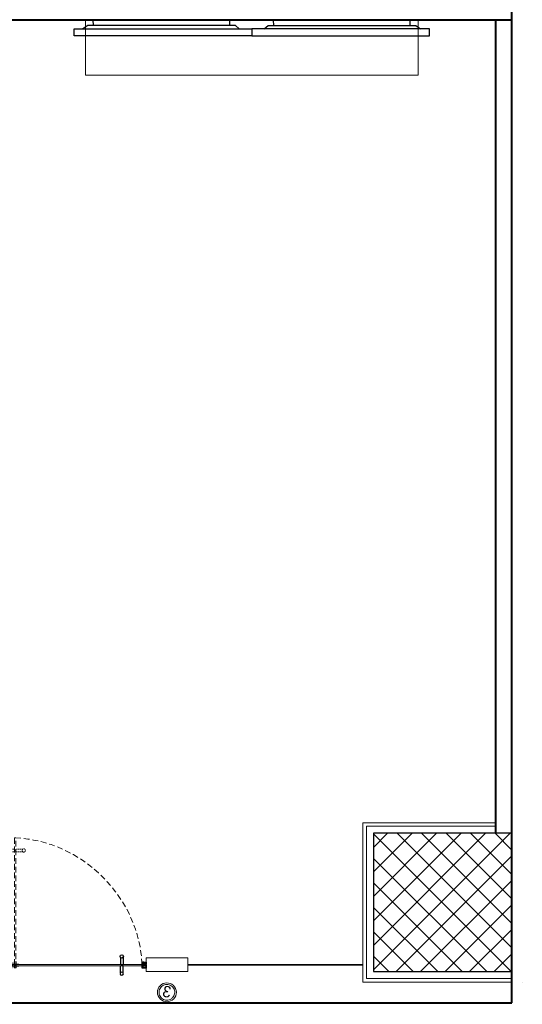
# Model space of a CAD drawing. Header units: inches. Extents: x 371717 to 373017, y 1317902 to 1318657.
# Tile 7 of 8: x 372886 to 373017, y 1317913 to 1318169. Entities that reach past the tile are written whole.
import ezdxf

# ---------------------------------------------------------------- set-up
doc = ezdxf.new("R2010")
doc.units = ezdxf.units.IN
doc.header["$LTSCALE"] = 35
doc.header["$MEASUREMENT"] = 0
doc.linetypes.add('HIDDEN', pattern=[0.375, 0.25, -0.125])
for name, color, linetype in [('2', 7, 'Continuous'), ('A-COLS', 4, 'Continuous'), ('AV', 3, 'Continuous'), ('LINE', 4, 'Continuous')]:
    doc.layers.add(name, color=color, linetype=linetype)
for name, color, linetype, lineweight in [('A-WALL', 7, 'Continuous', 40), ('COL HATCH', 8, 'Continuous', 13), ('DIM', 221, 'Continuous', 9), ('I-CEIL-light', 150, 'Continuous', 0), ('I-Door', 30, 'Continuous', 15), ('I-Furn-Modl', 1, 'Continuous', 5), ('I-Part-Glaz', 6, 'Continuous', 20), ('I-Part-Gyps', 5, 'Continuous', 15)]:
    doc.layers.add(name, color=color, linetype=linetype, lineweight=lineweight)

# ---------------------------------------------------------------- blocks, each defined once
blk = doc.blocks.new('DFSDFB')
at = {"color": 3, "elevation": -240.1025999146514}
for points in [[(-372039.7738911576, -46680.17745737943), (-372039.7738911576, -46732.88047353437)], [(-372019.7738911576, -46680.17745737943), (-372019.7738911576, -46732.88047353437)]]:
    blk.add_lwpolyline(points, dxfattribs=at)
at = {"color": 3}
blk.add_circle((-372029.7738911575, -46672.67745737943, -240.1025999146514), 12.5, dxfattribs=at)
blk = doc.blocks.new('FGBFGB')
at = {"layer": 'DIM'}
blk.add_hatch(color=256, dxfattribs=at).paths.add_polyline_path([(-372034.9440732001, -46742.88047338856), (-372024.9440732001, -46742.88047338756), (-372024.9440732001, -46732.88047353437), (-372034.9440732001, -46732.88047353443)])
at = {"color": 3, "elevation": -240.1025999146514}
for points in [[(-372034.9440732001, -46732.8839067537), (-372034.9440732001, -46742.88390733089)], [(-372024.9440732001, -46732.88047353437), (-372024.9440732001, -46742.8804741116)]]:
    blk.add_lwpolyline(points, dxfattribs=at)
at = {"layer": 'LINE', "color": 4}
blk.add_blockref('DFSDFB', (0, 0), dxfattribs=at)
at = {"layer": 'LINE', "color": 4, "xscale": -1, "rotation": 180}
blk.add_blockref('DFSDFB', (0, -93475.76094764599), dxfattribs=at)
blk = doc.blocks.new('A$C13574F4D')
at = {"layer": '2', "color": 6, "linetype": 'Continuous'}
for p, q in [((1.615199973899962, 4.715099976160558), (-2.60999968e-08, 4.999999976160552)), ((-2.60999968e-08, 4.999999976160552), (-2.60999968e-08, -2.38394477e-08)), ((1.199999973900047, 1.199999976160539), (1.199999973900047, 3.569899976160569)), ((1.199999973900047, 3.569899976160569), (1.781599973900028, 3.467299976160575)), ((22.4999999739, 1.199999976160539), (1.199999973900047, 1.199999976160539)), ((3.199999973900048, 6.299999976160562), (1.615199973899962, 4.715099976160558)), ((1.781599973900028, 3.467299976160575), (3.907099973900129, 5.592799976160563)), ((2.766999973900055, 7.049999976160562), (3.055599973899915, 6.549999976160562)), ((3.055599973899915, 6.549999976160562), (3.199999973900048, 6.299999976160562)), ((3.921699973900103, 7.049999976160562), (3.63299997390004, 7.549999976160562)), ((4.065999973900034, 6.799999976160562), (3.921699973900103, 7.049999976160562)), ((22.4999999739, 1.199999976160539), (43.79999997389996, 1.199999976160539)), ((40.93399997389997, 6.799999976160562), (41.07829997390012, 7.049999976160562)), ((41.07829997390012, 7.049999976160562), (41.36699997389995, 7.549999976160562)), ((43.21839997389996, 3.467299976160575), (41.0928999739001, 5.592799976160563)), ((41.9442999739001, 6.549999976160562), (41.79999997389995, 6.299999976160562)), ((41.79999997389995, 6.299999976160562), (43.38479997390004, 4.715099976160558)), ((42.23299997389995, 7.049999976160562), (41.9442999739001, 6.549999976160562)), ((43.79999997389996, 3.569899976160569), (43.21839997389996, 3.467299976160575)), ((43.38479997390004, 4.715099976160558), (44.9999999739, 4.999999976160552)), ((43.79999997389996, 1.199999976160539), (43.79999997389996, 3.569899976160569)), ((44.9999999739, 4.999999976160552), (44.9999999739, -2.38394477e-08)), ((-2.60999968e-08, -2.38394477e-08), (44.9999999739, -2.38394477e-08))]:
    blk.add_line(p, q, dxfattribs=at)
for centre, radius, start, end in [((3.199983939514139, 7.29995263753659), 0.5, 29.9988805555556, 210.0002861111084), ((3.199983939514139, 6.29995263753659), 1, 315.0010027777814, 29.99958055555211), ((41.79998393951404, 6.29995263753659), 1, 149.9997250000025, 224.9999972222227), ((41.79998393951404, 7.29995263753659), 0.5000020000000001, 330.0011083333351, 149.9997222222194)]:
    blk.add_arc(centre, radius, start, end, dxfattribs=at)
blk = doc.blocks.new('dhshfh')
at = {"color": 7, "linetype": 'Continuous'}
for p, q in [((-0.252563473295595, -6.421747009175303, -0.0465214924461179), (1.705036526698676, -5.421747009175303, -0.0465214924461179)), ((-0.252563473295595, -6.421747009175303, -0.0465214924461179), (1.705036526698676, -7.421747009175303, -0.0465214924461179)), ((41.02042967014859, -5.421747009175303, -0.0465214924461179), (1.705036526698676, -5.421747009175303, -0.0465214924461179)), ((41.02042967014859, -7.421747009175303, -0.0465214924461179), (1.705036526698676, -7.421747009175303, -0.0465214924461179)), ((5.486629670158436, -7.421747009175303, -0.0465214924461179), (3.61202967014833, -5.421747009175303, -0.0465214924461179)), ((6.486629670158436, -7.421747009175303, -0.0465214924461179), (4.612029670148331, -5.421747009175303, -0.0465214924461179)), ((6.486629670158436, -7.421747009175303, -0.0465214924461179), (4.612029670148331, -5.421747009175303, -0.0465214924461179)), ((7.486629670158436, -7.421747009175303, -0.0465214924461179), (5.612029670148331, -5.421747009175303, -0.0465214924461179)), ((8.486629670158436, -7.421747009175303, -0.0465214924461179), (6.612029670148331, -5.421747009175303, -0.0465214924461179)), ((9.486629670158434, -7.421747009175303, -0.0465214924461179), (7.612029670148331, -5.421747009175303, -0.0465214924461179)), ((10.48662967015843, -7.421747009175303, -0.0465214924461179), (8.612029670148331, -5.421747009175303, -0.0465214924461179)), ((11.48662967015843, -7.421747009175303, -0.0465214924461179), (9.612029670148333, -5.421747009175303, -0.0465214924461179)), ((12.48662967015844, -7.421747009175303, -0.0465214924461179), (10.61202967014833, -5.421747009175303, -0.0465214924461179)), ((13.48662967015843, -7.421747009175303, -0.0465214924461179), (11.61202967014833, -5.421747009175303, -0.0465214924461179)), ((14.48662967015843, -7.421747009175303, -0.0465214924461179), (12.61202967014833, -5.421747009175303, -0.0465214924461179)), ((15.48662967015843, -7.421747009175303, -0.0465214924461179), (13.61202967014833, -5.421747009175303, -0.0465214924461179)), ((16.48662967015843, -7.421747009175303, -0.0465214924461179), (14.61202967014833, -5.421747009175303, -0.0465214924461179)), ((17.48662967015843, -7.421747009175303, -0.0465214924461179), (15.61202967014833, -5.421747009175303, -0.0465214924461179)), ((17.48662967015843, -7.421747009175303, -0.0465214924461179), (15.61202967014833, -5.421747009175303, -0.0465214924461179)), ((18.48662967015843, -7.421747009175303, -0.0465214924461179), (16.61202967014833, -5.421747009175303, -0.0465214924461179)), ((19.48662967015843, -7.421747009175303, -0.0465214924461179), (17.61202967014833, -5.421747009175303, -0.0465214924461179)), ((20.48662967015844, -7.421747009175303, -0.0465214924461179), (18.61202967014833, -5.421747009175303, -0.0465214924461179)), ((21.48662967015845, -7.421747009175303, -0.0465214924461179), (19.61202967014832, -5.421747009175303, -0.0465214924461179)), ((22.48662967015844, -7.421747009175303, -0.0465214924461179), (20.61202967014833, -5.421747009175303, -0.0465214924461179)), ((23.48662967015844, -7.421747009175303, -0.0465214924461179), (21.61202967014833, -5.421747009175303, -0.0465214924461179)), ((24.48662967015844, -7.421747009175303, -0.0465214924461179), (22.61202967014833, -5.421747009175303, -0.0465214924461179)), ((25.48662967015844, -7.421747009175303, -0.0465214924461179), (23.61202967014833, -5.421747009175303, -0.0465214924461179)), ((26.48662967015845, -7.421747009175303, -0.0465214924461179), (24.61202967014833, -5.421747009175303, -0.0465214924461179)), ((27.48662967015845, -7.421747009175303, -0.0465214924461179), (25.61202967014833, -5.421747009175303, -0.0465214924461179)), ((28.48662967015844, -7.421747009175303, -0.0465214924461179), (26.61202967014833, -5.421747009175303, -0.0465214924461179)), ((29.48662967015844, -7.421747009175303, -0.0465214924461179), (27.61202967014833, -5.421747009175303, -0.0465214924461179)), ((30.48662967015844, -7.421747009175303, -0.0465214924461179), (28.61202967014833, -5.421747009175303, -0.0465214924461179)), ((31.48662967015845, -7.421747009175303, -0.0465214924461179), (29.61202967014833, -5.421747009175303, -0.0465214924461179)), ((32.48662967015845, -7.421747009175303, -0.0465214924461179), (30.61202967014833, -5.421747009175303, -0.0465214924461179)), ((33.48662967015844, -7.421747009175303, -0.0465214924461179), (31.61202967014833, -5.421747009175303, -0.0465214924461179)), ((34.48662967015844, -7.421747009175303, -0.0465214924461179), (32.61202967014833, -5.421747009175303, -0.0465214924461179)), ((35.48662967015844, -7.421747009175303, -0.0465214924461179), (33.61202967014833, -5.421747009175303, -0.0465214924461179)), ((36.48662967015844, -7.421747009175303, -0.0465214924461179), (34.61202967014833, -5.421747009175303, -0.0465214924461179)), ((37.48662967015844, -7.421747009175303, -0.0465214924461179), (35.61202967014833, -5.421747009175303, -0.0465214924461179)), ((38.48662967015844, -7.421747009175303, -0.0465214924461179), (36.61202967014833, -5.421747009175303, -0.0465214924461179)), ((39.48662967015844, -7.421747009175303, -0.0465214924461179), (37.61202967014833, -5.421747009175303, -0.0465214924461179)), ((40.48662967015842, -7.421747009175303, -0.0465214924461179), (38.61202967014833, -5.421747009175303, -0.0465214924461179)), ((41.02042967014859, -5.421747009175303, -0.0465214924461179), (41.02042967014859, -3.421747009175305, -0.0465214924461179)), ((42.26582967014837, -3.421747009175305, -0.0465214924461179), (41.02042967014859, -3.421747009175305, -0.0465214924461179)), ((41.02042967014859, -9.421747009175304, -0.0465214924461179), (41.02042967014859, -7.421747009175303, -0.0465214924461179)), ((42.26582967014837, -9.421747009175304, -0.0465214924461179), (41.02042967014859, -9.421747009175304, -0.0465214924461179)), ((43.26582967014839, -8.421747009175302, -0.0465214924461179), (43.26582967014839, -4.421747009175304, -0.0465214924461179))]:
    blk.add_line(p, q, dxfattribs=at)
for centre, start, end in [((42.26582258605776, -4.421793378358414, -0.0465214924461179), 0, 90), ((42.26582258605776, -8.421793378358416, -0.0465214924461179), 270, 0)]:
    blk.add_arc(centre, 1, start, end, dxfattribs=at)
blk = doc.blocks.new('A$C4B1B412E')
at = {"layer": 'LINE'}
h = blk.add_hatch(dxfattribs=at)
h.set_pattern_fill('ANSI31', color=25, scale=0.2, angle=-90.00000000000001, style=0)
h.set_pattern_definition([(225, (19616.51097648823, 13176.13183653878), (-0.4490128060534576, 0.4490128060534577), [])])
h.paths.add_polyline_path([(-437.2049939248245, 326.7499859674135), (-437.2049939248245, 342.0209907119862), (-437.2049939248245, 347.1954694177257), (-449.4379695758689, 347.1954694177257), (-449.4379695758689, 326.7499859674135)])
h = blk.add_hatch(dxfattribs=at)
h.set_pattern_fill('ANSI31', color=25, scale=0.2, angle=-90.00000000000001, style=0)
h.set_pattern_definition([(135, (19616.51097648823, -13530.67707065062), (-0.4490128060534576, -0.4490128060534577), [])])
h.paths.add_polyline_path([(-437.2049939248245, -681.2952200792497), (-437.2049939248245, -696.5662248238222), (-437.2049939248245, -701.7407035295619), (-449.4379695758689, -701.7407035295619), (-449.4379695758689, -681.2952200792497)])
at = {"color": 5, "ltscale": 5}
for p, q in [((-452.3225482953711, 310.5369084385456, -0.0474544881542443), (-452.322549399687, 263.2787190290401, -0.0474541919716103)), ((-452.3225482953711, 310.5369083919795, -0.0474544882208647), (-436.6007272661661, 310.5369080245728, -0.0474544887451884)), ((-449.3689313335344, -671.0726167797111, -0.0474565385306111), (-449.3689114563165, 310.5369083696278, -0.0474544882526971)), ((-449.3689125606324, 263.2787189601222, -0.0474541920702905), (-449.3689114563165, 310.5369083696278, -0.0474544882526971)), ((-439.5543641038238, 310.5369080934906, -0.0474544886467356), (-439.5543839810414, -671.0726170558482, -0.0474565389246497)), ((-439.5543652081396, 263.2787186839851, -0.0474541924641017), (-439.5543641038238, 310.5369080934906, -0.0474544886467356)), ((-436.6007272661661, 310.5369080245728, -0.0474544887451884), (-436.6007283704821, 263.2787186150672, -0.0474541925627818)), ((-452.322549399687, 263.2787190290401, -0.0474541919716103), (-449.3689125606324, 263.2787189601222, -0.0474541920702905)), ((-436.6007283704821, 263.2787186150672, -0.0474541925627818), (-439.5543652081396, 263.2787186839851, -0.0474541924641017))]:
    blk.add_line(p, q, dxfattribs=at)
at = {"linetype": 'HIDDEN', "ltscale": 5}
for p, q in [((-1408.579215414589, 295.5557976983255, -0.04744915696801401), (-424.1981694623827, 295.5557778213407, -0.0474544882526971)), ((-424.1981697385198, 285.7412304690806, -0.0474544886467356), (-1408.579215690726, 285.7412503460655, -0.0474491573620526))]:
    blk.add_line(p, q, dxfattribs=at)
at = {"linetype": 'HIDDEN'}
for p, q in [((-1318.52173763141, 295.5557941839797, -0.0474500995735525), (-1318.52173763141, 285.5557936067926, -0.0474500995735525)), ((-1308.52173763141, 295.5523609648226, -0.0474500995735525), (-1308.52173763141, 285.5523603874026, -0.0474500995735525))]:
    blk.add_line(p, q, dxfattribs=at)
at = {"color": 8, "linetype": 'HIDDEN', "ltscale": 5}
for p, q in [((-424.1981693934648, 298.5094146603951, -0.0474544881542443), (-471.4563588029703, 298.5094157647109, -0.0474541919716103)), ((-471.4563588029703, 298.5094157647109, -0.0474541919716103), (-471.4563588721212, 295.5557789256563, -0.0474541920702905)), ((-471.4563588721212, 295.5557789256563, -0.0474541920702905), (-424.1981694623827, 295.5557778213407, -0.0474544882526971)), ((-471.4563592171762, 282.787594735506, -0.0474541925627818), (-471.4563591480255, 285.7412315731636, -0.0474541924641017)), ((-471.4563591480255, 285.7412315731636, -0.0474541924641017), (-424.1981697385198, 285.7412304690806, -0.0474544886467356)), ((-424.1981698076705, 282.7875936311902, -0.0474544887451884), (-471.4563592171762, 282.787594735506, -0.0474541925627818)), ((-424.1981694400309, 298.509414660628, -0.0474544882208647), (-424.1981698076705, 282.7875936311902, -0.0474544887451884))]:
    blk.add_line(p, q, dxfattribs=at)
at = {"linetype": 'HIDDEN', "elevation": -0.0474500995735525}
for points in [[(-1323.691919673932, 348.2519439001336), (-1323.691919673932, 295.5489277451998)], [(-1303.691919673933, 348.2519439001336), (-1303.691919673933, 295.5489277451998)], [(-1323.691919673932, 232.8527774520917), (-1323.691919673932, 285.5557936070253)], [(-1303.691919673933, 232.8527774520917), (-1303.691919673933, 285.5557936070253)]]:
    blk.add_lwpolyline(points, dxfattribs=at)
at = {"linetype": 'HIDDEN', "ltscale": 5, "elevation": -0.04744915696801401}
blk.add_lwpolyline([(-1408.579215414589, 295.5557976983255), (-1408.579215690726, 285.7412503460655)], dxfattribs=at)
at = {"color": 5, "ltscale": 5, "elevation": -0.0474565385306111}
blk.add_lwpolyline([(-449.3689313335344, -671.0726167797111), (-439.5543839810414, -671.0726170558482)], dxfattribs=at)
at = {"linetype": 'HIDDEN'}
for centre in [(-1313.691919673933, 355.7519439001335, -0.0474500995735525), (-1313.691919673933, 225.3527774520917, -0.0474500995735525)]:
    blk.add_circle(centre, 12.5, dxfattribs=at)
at = {"linetype": 'HIDDEN', "ltscale": 5, "extrusion": (-3.334819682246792e-11, -6.267326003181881e-09, -1)}
blk.add_ellipse((-510.3840083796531, 227.35102066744, -0.0474560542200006), major_axis=(-667.5275904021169, 668.4411583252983, -4.1670778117e-06), ratio=0.9006233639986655, start_param=3.910619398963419, end_param=5.5098625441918, dxfattribs=at)
at = {"color": 5, "ltscale": 5, "extrusion": (-3.334819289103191e-11, -6.267325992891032e-09, -1)}
blk.add_ellipse((-444.2741057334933, 290.4609720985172, -0.0474563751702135), major_axis=(2.803808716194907, 2.803808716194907, -1.76658852e-08), ratio=0.9999999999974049, start_param=3.141592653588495, end_param=9.424777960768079, dxfattribs=at)
at = {"color": 8, "linetype": 'HIDDEN', "ltscale": 5, "extrusion": (-6.267325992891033e-09, 3.334819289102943e-11, -1)}
blk.add_ellipse((-444.2741057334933, 290.4609720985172, -0.0474563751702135), major_axis=(2.803808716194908, -2.80380871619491, -1.76658852e-08), ratio=0.9999999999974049, start_param=3.141592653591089, end_param=9.424777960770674, dxfattribs=at)
at = {"layer": '2', "color": 6, "linetype": 'Continuous'}
for p, q in [((-466.9616387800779, 347.7273829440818, -0.047456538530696), (-454.2116387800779, 347.7273829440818, -0.047456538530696)), ((-466.9616387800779, 329.5273829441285, -0.047456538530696), (-466.9616387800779, 347.7273829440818, -0.047456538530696)), ((-465.3116387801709, 329.7773829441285, -0.047456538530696), (-466.9616387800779, 329.5273829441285, -0.047456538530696)), ((-465.0616387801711, 329.4273829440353, -0.047456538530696), (-466.9616387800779, 329.4273829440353, -0.047456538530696)), ((-466.9616387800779, 329.4273829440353, -0.047456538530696), (-466.9616387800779, 326.2273829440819, -0.047456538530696)), ((-466.9616387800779, 324.7273829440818, -0.047456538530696), (-466.9616387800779, 326.2273829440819, -0.047456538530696)), ((-466.9616387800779, 321.5273829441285, -0.047456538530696), (-466.9616387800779, 324.7273829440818, -0.047456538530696)), ((-465.0616387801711, 321.5273829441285, -0.047456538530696), (-466.9616387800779, 321.5273829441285, -0.047456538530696)), ((-465.7616387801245, 332.2557829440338, -0.047456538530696), (-465.7616387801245, 345.7273829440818, -0.047456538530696)), ((-462.5332387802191, 328.6960829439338, -0.047456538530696), (-465.5273387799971, 331.6900829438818, -0.047456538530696)), ((-463.7616387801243, 328.2273829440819, -0.047456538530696), (-465.3116387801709, 329.7773829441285, -0.047456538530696)), ((-464.1963387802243, 328.5620829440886, -0.047456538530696), (-465.0616387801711, 329.4273829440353, -0.047456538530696)), ((-464.1963387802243, 322.3927829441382, -0.047456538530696), (-465.0616387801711, 321.5273829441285, -0.047456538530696)), ((-464.9616387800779, 346.5273829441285, -0.047456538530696), (-460.8866387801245, 346.5273829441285, -0.047456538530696)), ((-464.5122387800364, 326.8273829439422, -0.047456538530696), (-464.0690387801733, 327.5951829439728, -0.047456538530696)), ((-464.5122387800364, 324.1273829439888, -0.047456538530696), (-464.0690387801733, 323.3596829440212, -0.047456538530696)), ((-464.2235387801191, 327.4273829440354, -0.047456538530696), (-463.7616387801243, 328.2273829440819, -0.047456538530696)), ((-452.1616387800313, 326.2273829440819, -0.047456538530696), (-464.1658387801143, 326.2273829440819, -0.047456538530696)), ((-452.1616387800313, 324.7273829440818, -0.047456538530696), (-464.1658387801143, 324.7273829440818, -0.047456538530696)), ((-463.1842387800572, 326.8273829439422, -0.047456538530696), (-462.4538387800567, 328.0924829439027, -0.047456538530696)), ((-460.2866387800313, 346.5273829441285, -0.047456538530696), (-457.4733387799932, 346.5273829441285, -0.047456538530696)), ((-456.6116387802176, 344.8273829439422, -0.047456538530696), (-456.6751387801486, 345.7804829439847, -0.047456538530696)), ((-455.4105387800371, 326.7940829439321, -0.047456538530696), (-456.6116387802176, 344.8273829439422, -0.047456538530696)), ((-455.1996387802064, 342.3480829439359, -0.047456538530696), (-454.2116387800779, 327.5273829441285, -0.047456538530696)), ((-452.5616387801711, 326.3273829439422, -0.047456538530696), (-454.9116387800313, 326.3273829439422, -0.047456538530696)), ((-454.2116387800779, 347.7273829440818, -0.047456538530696), (-454.2116387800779, 345.2273829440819, -0.047456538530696)), ((-454.2116387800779, 345.2273829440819, -0.047456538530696), (-453.0389387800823, 345.2273829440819, -0.047456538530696)), ((-454.2116387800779, 327.5273829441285, -0.047456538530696), (-452.5616387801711, 327.5273829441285, -0.047456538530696)), ((-452.591038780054, 342.7443829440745, -0.047456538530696), (-454.1943387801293, 343.1739829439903, -0.047456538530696)), ((-453.7224387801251, 328.1625829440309, -0.047456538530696), (-452.1616387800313, 327.6273829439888, -0.047456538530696)), ((-453.7224387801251, 322.7922829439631, -0.047456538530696), (-452.1616387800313, 323.3273829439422, -0.047456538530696)), ((-450.5616387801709, 329.4273829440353, -0.047456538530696), (-453.5116387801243, 329.4273829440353, -0.047456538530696)), ((-450.5616387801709, 321.5273829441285, -0.047456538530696), (-453.5116387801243, 321.5273829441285, -0.047456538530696)), ((-453.0389387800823, 345.2273829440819, -0.047456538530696), (-452.028638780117, 343.4773829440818, -0.047456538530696)), ((-452.1616387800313, 327.6273829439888, -0.047456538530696), (-452.1616387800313, 326.2273829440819, -0.047456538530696)), ((-452.1616387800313, 323.3273829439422, -0.047456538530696), (-452.1616387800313, 324.7273829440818, -0.047456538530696)), ((-450.5616387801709, 328.1273829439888, -0.047456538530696), (-450.5616387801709, 329.4273829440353, -0.047456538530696)), ((-450.5616387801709, 326.2273829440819, -0.047456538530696), (-450.5616387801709, 327.5273829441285, -0.047456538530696)), ((-444.7616387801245, 326.2273829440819, -0.047456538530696), (-450.5616387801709, 326.2273829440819, -0.047456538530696)), ((-450.5616387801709, 324.7273829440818, -0.047456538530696), (-450.5616387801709, 321.5273829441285, -0.047456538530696)), ((-438.3616387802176, 324.7273829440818, -0.047456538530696), (-450.5616387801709, 324.7273829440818, -0.047456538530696)), ((-444.4616387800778, 325.9273829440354, -0.047456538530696), (-444.7616387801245, 326.2273829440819, -0.047456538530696)), ((-444.1616387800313, 326.2273829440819, -0.047456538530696), (-444.4616387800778, 325.9273829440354, -0.047456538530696)), ((-424.2616387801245, 326.2273829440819, -0.047456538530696), (-444.1616387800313, 326.2273829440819, -0.047456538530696)), ((-438.3616387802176, 321.5273829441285, -0.047456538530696), (-438.3616387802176, 324.7273829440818, -0.047456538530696)), ((-435.4116387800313, 321.5273829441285, -0.047456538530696), (-438.3616387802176, 321.5273829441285, -0.047456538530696)), ((-436.8447387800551, 343.4773829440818, -0.047456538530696), (-435.8343387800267, 345.2273829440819, -0.047456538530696)), ((-424.7571387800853, 324.7273829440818, -0.047456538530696), (-436.7616387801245, 324.7273829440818, -0.047456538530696)), ((-436.7616387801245, 324.7273829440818, -0.047456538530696), (-436.7616387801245, 323.3273829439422, -0.047456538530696)), ((-436.7616387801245, 323.3273829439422, -0.047456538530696), (-435.2008387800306, 322.7922829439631, -0.047456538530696)), ((-433.6546387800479, 343.448582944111, -0.047456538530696), (-436.2822387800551, 342.7444829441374, -0.047456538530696)), ((-435.8343387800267, 345.2273829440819, -0.047456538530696), (-434.6616387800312, 345.2273829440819, -0.047456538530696)), ((-434.6616387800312, 345.2273829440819, -0.047456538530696), (-434.6616387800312, 347.7273829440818, -0.047456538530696)), ((-434.6616387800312, 347.7273829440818, -0.047456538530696), (-421.9616387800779, 347.7273829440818, -0.047456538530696)), ((-433.0616387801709, 344.2212829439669, -0.047456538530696), (-433.0616387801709, 345.4273829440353, -0.047456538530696)), ((-432.2616387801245, 346.2273829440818, -0.047456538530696), (-424.2616387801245, 346.2273829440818, -0.047456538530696)), ((-424.8545387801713, 323.3587829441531, -0.047456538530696), (-424.4107387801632, 324.1273829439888, -0.047456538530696)), ((-423.8616387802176, 321.5273829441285, -0.047456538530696), (-424.7273387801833, 322.3930829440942, -0.047456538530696)), ((-423.4616387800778, 321.5273829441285, -0.047456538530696), (-423.8616387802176, 321.5273829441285, -0.047456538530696)), ((-423.4616387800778, 345.4273829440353, -0.047456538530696), (-423.4616387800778, 327.0273829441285, -0.047456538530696)), ((-421.9616387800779, 321.5273829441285, -0.047456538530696), (-423.4616387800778, 321.5273829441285, -0.047456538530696)), ((-421.9616387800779, 347.7273829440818, -0.047456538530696), (-421.9616387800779, 321.5273829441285, -0.047456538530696)), ((-465.0616387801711, -676.0726170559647, -0.0474565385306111), (-466.9616387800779, -676.0726170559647, -0.0474565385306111)), ((-466.9616387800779, -676.0726170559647, -0.0474565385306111), (-466.9616387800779, -679.2726170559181, -0.0474565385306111)), ((-466.9616387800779, -679.2726170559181, -0.0474565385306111), (-466.9616387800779, -680.7726170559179, -0.0474565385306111)), ((-466.9616387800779, -683.9726170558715, -0.0474565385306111), (-466.9616387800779, -680.7726170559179, -0.0474565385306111)), ((-465.0616387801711, -683.9726170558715, -0.0474565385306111), (-466.9616387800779, -683.9726170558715, -0.0474565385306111)), ((-465.3116387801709, -684.3226170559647, -0.0474565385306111), (-466.9616387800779, -684.0726170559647, -0.0474565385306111)), ((-466.9616387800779, -684.0726170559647, -0.0474565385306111), (-466.9616387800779, -702.2726170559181, -0.0474565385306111)), ((-466.9616387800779, -702.2726170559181, -0.0474565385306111), (-454.2116387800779, -702.2726170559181, -0.0474565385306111)), ((-465.7616387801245, -686.80101705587, -0.0474565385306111), (-465.7616387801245, -700.2726170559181, -0.0474565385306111)), ((-462.5332387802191, -683.2413170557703, -0.0474565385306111), (-465.5273387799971, -686.235317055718, -0.0474565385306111)), ((-463.7616387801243, -682.7726170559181, -0.0474565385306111), (-465.3116387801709, -684.3226170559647, -0.0474565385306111)), ((-464.1963387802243, -676.9380170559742, -0.0474565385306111), (-465.0616387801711, -676.0726170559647, -0.0474565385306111)), ((-464.1963387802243, -683.1073170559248, -0.0474565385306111), (-465.0616387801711, -683.9726170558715, -0.0474565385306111)), ((-464.9616387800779, -701.0726170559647, -0.0474565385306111), (-460.8866387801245, -701.0726170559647, -0.0474565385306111)), ((-464.5122387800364, -678.672617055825, -0.0474565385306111), (-464.0690387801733, -677.9049170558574, -0.0474565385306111)), ((-464.5122387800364, -681.3726170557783, -0.0474565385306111), (-464.0690387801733, -682.1404170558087, -0.0474565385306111)), ((-464.2235387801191, -681.9726170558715, -0.0474565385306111), (-463.7616387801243, -682.7726170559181, -0.0474565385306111)), ((-452.1616387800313, -679.2726170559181, -0.0474565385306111), (-464.1658387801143, -679.2726170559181, -0.0474565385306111)), ((-452.1616387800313, -680.7726170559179, -0.0474565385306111), (-464.1658387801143, -680.7726170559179, -0.0474565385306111)), ((-463.1842387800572, -681.3726170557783, -0.0474565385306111), (-462.4538387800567, -682.6377170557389, -0.0474565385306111)), ((-460.2866387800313, -701.0726170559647, -0.0474565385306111), (-457.4733387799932, -701.0726170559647, -0.0474565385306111)), ((-456.6116387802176, -699.3726170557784, -0.0474565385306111), (-456.6751387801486, -700.3257170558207, -0.0474565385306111)), ((-455.4105387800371, -681.3393170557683, -0.0474565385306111), (-456.6116387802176, -699.3726170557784, -0.0474565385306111)), ((-455.1996387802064, -696.893317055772, -0.0474565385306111), (-454.2116387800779, -682.0726170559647, -0.0474565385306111)), ((-452.5616387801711, -680.8726170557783, -0.0474565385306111), (-454.9116387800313, -680.8726170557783, -0.0474565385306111)), ((-454.2116387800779, -682.0726170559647, -0.0474565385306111), (-452.5616387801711, -682.0726170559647, -0.0474565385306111)), ((-454.2116387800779, -702.2726170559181, -0.0474565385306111), (-454.2116387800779, -699.7726170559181, -0.0474565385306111)), ((-454.2116387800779, -699.7726170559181, -0.0474565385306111), (-453.0389387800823, -699.7726170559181, -0.0474565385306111)), ((-452.591038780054, -697.2896170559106, -0.0474565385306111), (-454.1943387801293, -697.7192170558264, -0.0474565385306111)), ((-453.7224387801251, -677.3375170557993, -0.0474565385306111), (-452.1616387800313, -677.8726170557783, -0.0474565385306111)), ((-453.7224387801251, -682.707817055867, -0.0474565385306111), (-452.1616387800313, -682.172617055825, -0.0474565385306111)), ((-450.5616387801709, -676.0726170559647, -0.0474565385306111), (-453.5116387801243, -676.0726170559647, -0.0474565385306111)), ((-450.5616387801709, -683.9726170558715, -0.0474565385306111), (-453.5116387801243, -683.9726170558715, -0.0474565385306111)), ((-453.0389387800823, -699.7726170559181, -0.0474565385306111), (-452.028638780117, -698.0226170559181, -0.0474565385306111)), ((-452.1616387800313, -677.8726170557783, -0.0474565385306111), (-452.1616387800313, -679.2726170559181, -0.0474565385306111)), ((-452.1616387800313, -682.172617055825, -0.0474565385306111), (-452.1616387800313, -680.7726170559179, -0.0474565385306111)), ((-450.5616387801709, -679.2726170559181, -0.0474565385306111), (-450.5616387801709, -676.0726170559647, -0.0474565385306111)), ((-438.3616387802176, -679.2726170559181, -0.0474565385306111), (-450.5616387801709, -679.2726170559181, -0.0474565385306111)), ((-444.7616387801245, -680.7726170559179, -0.0474565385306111), (-450.5616387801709, -680.7726170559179, -0.0474565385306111)), ((-450.5616387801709, -680.7726170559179, -0.0474565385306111), (-450.5616387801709, -682.0726170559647, -0.0474565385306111)), ((-450.5616387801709, -682.672617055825, -0.0474565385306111), (-450.5616387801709, -683.9726170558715, -0.0474565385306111)), ((-444.4616387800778, -680.4726170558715, -0.0474565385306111), (-444.7616387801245, -680.7726170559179, -0.0474565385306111)), ((-444.1616387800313, -680.7726170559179, -0.0474565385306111), (-444.4616387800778, -680.4726170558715, -0.0474565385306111)), ((-424.2616387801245, -680.7726170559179, -0.0474565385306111), (-444.1616387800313, -680.7726170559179, -0.0474565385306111)), ((-435.4116387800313, -676.0726170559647, -0.0474565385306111), (-438.3616387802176, -676.0726170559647, -0.0474565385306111)), ((-438.3616387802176, -676.0726170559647, -0.0474565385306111), (-438.3616387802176, -679.2726170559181, -0.0474565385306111)), ((-436.8447387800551, -698.0226170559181, -0.0474565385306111), (-435.8343387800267, -699.7726170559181, -0.0474565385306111)), ((-436.7616387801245, -677.8726170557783, -0.0474565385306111), (-435.2008387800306, -677.3375170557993, -0.0474565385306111)), ((-436.7616387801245, -679.2726170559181, -0.0474565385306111), (-436.7616387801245, -677.8726170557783, -0.0474565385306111)), ((-424.7571387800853, -679.2726170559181, -0.0474565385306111), (-436.7616387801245, -679.2726170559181, -0.0474565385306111)), ((-433.6546387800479, -697.9938170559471, -0.0474565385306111), (-436.2822387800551, -697.2897170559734, -0.0474565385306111)), ((-435.8343387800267, -699.7726170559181, -0.0474565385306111), (-434.6616387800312, -699.7726170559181, -0.0474565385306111)), ((-434.6616387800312, -699.7726170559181, -0.0474565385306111), (-434.6616387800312, -702.2726170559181, -0.0474565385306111)), ((-434.6616387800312, -702.2726170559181, -0.0474565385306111), (-421.9616387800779, -702.2726170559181, -0.0474565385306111)), ((-433.0616387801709, -698.7665170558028, -0.0474565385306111), (-433.0616387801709, -699.9726170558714, -0.0474565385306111)), ((-432.2616387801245, -700.772617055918, -0.0474565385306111), (-424.2616387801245, -700.772617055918, -0.0474565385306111)), ((-424.8545387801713, -677.9040170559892, -0.0474565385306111), (-424.4107387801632, -678.672617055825, -0.0474565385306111)), ((-423.8616387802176, -676.0726170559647, -0.0474565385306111), (-424.7273387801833, -676.9383170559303, -0.0474565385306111)), ((-423.4616387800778, -676.0726170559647, -0.0474565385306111), (-423.8616387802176, -676.0726170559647, -0.0474565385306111)), ((-421.9616387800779, -676.0726170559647, -0.0474565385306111), (-423.4616387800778, -676.0726170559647, -0.0474565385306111)), ((-423.4616387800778, -699.9726170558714, -0.0474565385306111), (-423.4616387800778, -681.5726170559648, -0.0474565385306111)), ((-421.9616387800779, -702.2726170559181, -0.0474565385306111), (-421.9616387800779, -676.0726170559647, -0.0474565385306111))]:
    blk.add_line(p, q, dxfattribs=at)
for centre, radius, start, end in [((-464.9616118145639, 345.7273336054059, -0.047456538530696), 0.8, 90.00000277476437, 180.0000055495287), ((-464.9616118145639, 332.255764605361, -0.047456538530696), 0.8, 180.0000194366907, 225.0000111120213), ((-464.1658318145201, 326.6274156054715, -0.047456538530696), 0.4, 149.9999555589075, 270), ((-464.1658318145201, 324.3274156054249, -0.047456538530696), 0.4, 90.00000277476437, 210.0000388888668), ((-463.7038848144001, 327.1273336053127, -0.047456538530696), 0.6, 150.0000250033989, 330.0002083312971), ((-464.7626578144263, 327.9956286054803, -0.047456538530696), 0.8009970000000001, 329.9993888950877, 45.00052222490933), ((-464.7626578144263, 322.9592056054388, -0.047456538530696), 0.8009970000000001, 314.9994722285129, 30.00061387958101), ((-462.8868318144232, 328.3425076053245, -0.047456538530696), 0.5, 330.0000416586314, 45.0000416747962), ((-460.5866118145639, 346.5273396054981, -0.047456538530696), 0.3, 180.0000055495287, 0), ((-457.4733308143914, 345.7273336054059, -0.047456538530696), 0.8, 3.810519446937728, 90.00000277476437), ((-454.9116118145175, 326.8273336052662, -0.047456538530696), 0.5, 183.8143777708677, 270), ((-454.4014318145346, 342.4012476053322, -0.047456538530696), 0.8, 75.00000555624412, 183.8141055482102), ((-453.5116808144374, 328.7774156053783, -0.047456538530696), 0.65, 89.99996666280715, 251.0754583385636), ((-453.5116808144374, 322.177418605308, -0.047456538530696), 0.65, 108.9245361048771, 270.0000277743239), ((-452.4616118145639, 343.2273336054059, -0.047456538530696), 0.5, 254.9999499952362, 30.00014999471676), ((-452.5616118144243, 326.9273336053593, -0.047456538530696), 0.6, 270.0000555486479, 90.00000277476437), ((-450.561680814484, 327.8274156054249, -0.047456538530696), 0.3, 270, 90.00000277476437), ((-436.4116808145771, 343.2274156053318, -0.047456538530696), 0.5, 149.9998888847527, 284.9999999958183), ((-435.4116808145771, 322.177418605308, -0.047456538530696), 0.65, 270, 71.07535000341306), ((-433.8616808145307, 344.2212756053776, -0.047456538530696), 0.8, 285.0000250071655, 0), ((-432.2616808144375, 345.4274156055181, -0.047456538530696), 0.8, 90.00000277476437, 179.9998944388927), ((-424.1616808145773, 322.9587906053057, -0.047456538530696), 0.8, 149.9999555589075, 225.0001999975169), ((-424.7571398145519, 324.3274156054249, -0.047456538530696), 0.4, 330.0000722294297, 90.00000554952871), ((-424.2616808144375, 345.4274156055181, -0.047456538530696), 0.8, 0.0001083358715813, 90.00000277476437), ((-424.2616808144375, 327.0274156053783, -0.047456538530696), 0.8, 270, 0), ((-464.9616118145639, -686.8009987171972, -0.0474565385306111), 0.8, 134.9999888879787, 179.9999805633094), ((-464.9616118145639, -700.2725677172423, -0.0474565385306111), 0.8, 179.9999944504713, 269.9999972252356), ((-464.1658318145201, -678.8726497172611, -0.0474565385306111), 0.4, 149.9999611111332, 269.9999972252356), ((-464.1658318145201, -681.1726497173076, -0.0474565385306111), 0.4, 90, 210.0000444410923), ((-463.7038848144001, -681.6725677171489, -0.0474565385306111), 0.6, 29.99979166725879, 209.9999749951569), ((-464.7626578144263, -677.504439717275, -0.0474565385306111), 0.8009970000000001, 329.9993861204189, 45.000527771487), ((-464.7626578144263, -682.5408627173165, -0.0474565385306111), 0.8009970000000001, 314.9994777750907, 30.00061110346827), ((-462.8868318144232, -682.8877417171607, -0.0474565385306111), 0.5, 314.9999583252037, 29.99995834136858), ((-460.5866118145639, -701.0725737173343, -0.0474565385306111), 0.3, 0, 179.9999944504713), ((-457.4733308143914, -700.2725677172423, -0.0474565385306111), 0.8, 269.9999972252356, 356.1894805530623), ((-454.9116118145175, -681.3725677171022, -0.0474565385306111), 0.5, 90, 176.1856222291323), ((-454.4014318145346, -696.9464817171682, -0.0474565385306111), 0.8, 176.1858944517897, 284.9999944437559), ((-453.5116808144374, -676.7226527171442, -0.0474565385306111), 0.65, 89.99997222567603, 251.0754638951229), ((-453.5116808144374, -683.3226497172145, -0.0474565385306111), 0.65, 108.9245416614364, 270.0000333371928), ((-452.4616118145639, -697.7725677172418, -0.0474565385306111), 0.5, 329.9998500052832, 105.0000500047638), ((-452.5616118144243, -681.4725677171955, -0.0474565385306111), 0.6, 269.9999972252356, 89.9999444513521), ((-450.561680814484, -682.3726497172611, -0.0474565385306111), 0.3, 269.9999972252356, 90), ((-436.4116808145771, -697.7726497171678, -0.0474565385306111), 0.5, 75.00000000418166, 210.0001111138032), ((-435.4116808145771, -676.7226527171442, -0.0474565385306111), 0.65, 288.9246499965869, 90), ((-433.8616808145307, -698.7665097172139, -0.0474565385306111), 0.8, 0, 74.99997499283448), ((-432.2616808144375, -699.9726497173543, -0.0474565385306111), 0.8, 180.0001055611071, 269.9999972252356), ((-424.1616808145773, -677.5040247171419, -0.0474565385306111), 0.8, 134.9998000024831, 210.0000444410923), ((-424.7571398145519, -678.8726497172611, -0.0474565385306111), 0.4, 269.9999944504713, 29.99992777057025), ((-424.2616808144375, -681.5726497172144, -0.0474565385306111), 0.8, 0, 90), ((-424.2616808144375, -699.9726497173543, -0.0474565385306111), 0.8, 269.9999972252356, 359.9998916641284)]:
    blk.add_arc(centre, radius, start, end, dxfattribs=at)
at = {"layer": 'I-Part-Gyps', "lineweight": 15}
for p, q in [((-394.4616387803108, 347.7273829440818, -0.0474565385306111), (-494.4616387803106, 347.7273829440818, -0.0474565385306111)), ((-394.4616387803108, -702.2726170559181, -0.0474565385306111), (-494.4616387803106, -702.2726170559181, -0.0474565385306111)), ((-394.4616387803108, -702.2726170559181, -0.0474565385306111), (-494.4616387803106, -702.2726170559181, -0.0474565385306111))]:
    blk.add_line(p, q, dxfattribs=at)
at = {"layer": 'LINE', "color": 25}
for points, elevation in [([(-449.4379695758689, 326.7499859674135), (-449.4379695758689, 347.1954694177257), (-437.2049939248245, 347.1954694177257), (-437.2049939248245, 342.0209907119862), (-437.2049939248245, 342.0209907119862), (-437.2049939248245, 326.7499859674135)], -0.047456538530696), ([(-449.4379695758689, -681.2952200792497), (-449.4379695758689, -701.7407035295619), (-437.2049939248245, -701.7407035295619), (-437.2049939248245, -696.5662248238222), (-437.2049939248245, -696.5662248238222), (-437.2049939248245, -681.2952200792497)], -0.0474565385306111)]:
    blk.add_lwpolyline(points, close=True, dxfattribs=dict(at, elevation=elevation))
at = {"layer": 'LINE', "color": 4, "extrusion": (0, 0, -1), "zscale": -1}
blk.add_blockref('A$C13574F4D', (421.9616388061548, 316.5273829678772, 0.047456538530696), dxfattribs=at)
at = {"layer": 'LINE', "color": 4, "rotation": 270}
blk.add_blockref('dhshfh', (-438.0398917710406, 365.7478126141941, -0.0009350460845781), dxfattribs=at)
at = {"layer": 'LINE', "color": 4, "extrusion": (0, 0, -1), "zscale": -1, "rotation": 270}
blk.add_blockref('FGBFGB', (47182.24940135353, -372547.8465815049, -240.0551498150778), dxfattribs=at)
at = {"layer": 'LINE', "color": 4, "extrusion": (0, 0, -1), "xscale": -1, "zscale": -1, "rotation": 180}
blk.add_blockref('A$C13574F4D', (421.9616388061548, -671.0726170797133, 0.0474565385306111), dxfattribs=at)
blk = doc.blocks.new('55')
for p, q in [((23853299.69570021, -597298.1781449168), (23853299.63063256, -597258.1906278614)), ((23853299.63063256, -597258.1906278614), (23854285.36007683, -597258.1906278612)), ((23854285.07302603, -597300.5071129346), (23854285.36007683, -597258.1906278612)), ((23853161.18745871, -597323.1781448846), (23854443.18745872, -597323.1781448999)), ((23853161.18745867, -597373.1781448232), (23853161.18745871, -597323.1781448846)), ((23853259.7700024, -597298.1781449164), (23853224.45757808, -597323.1781448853)), ((23854325.00472807, -597298.1781449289), (23853259.7700024, -597298.1781449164)), ((23854353.20280427, -597323.178144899), (23854325.00472807, -597298.1781449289)), ((23854443.18745872, -597323.1781448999), (23854443.18745868, -597373.1781448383)), ((23854443.18745868, -597373.1781448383), (23853161.18745867, -597373.1781448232))]:
    blk.add_line(p, q)
blk = doc.blocks.new('3W-LED')
at = {"extrusion": (-6.119913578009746e-06, -1.097877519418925e-16, 0.9999999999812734)}
blk.add_ellipse((0.0001543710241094, 0.0038226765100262, -4.997930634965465), major_axis=(21.16902794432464, 21.25728710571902, 0.0001295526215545), ratio=0.999999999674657, start_param=3.139520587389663, end_param=9.422705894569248, dxfattribs=at)
blk.add_open_spline([(-17.67736977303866, -17.67399221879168, -4.998038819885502), (-16.64005430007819, -18.7112906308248, -4.998032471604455), (-15.5112189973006, -19.65703455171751, -4.998025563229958), (-12.2838565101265, -21.90959290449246, -4.998005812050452), (-10.04888725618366, -23.02032699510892, -4.997992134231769), (-5.351445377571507, -24.54113782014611, -4.997963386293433), (-2.889573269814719, -24.951020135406, -4.997948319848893), (2.047217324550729, -25.03423313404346, -4.997918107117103), (4.521504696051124, -24.7075531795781, -4.997902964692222), (9.26753217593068, -23.34591852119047, -4.997873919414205), (11.53866555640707, -22.31113788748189, -4.997860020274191), (15.6804380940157, -19.62328632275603, -4.997834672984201), (17.55054777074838, -17.9705590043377, -4.997823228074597), (20.72721850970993, -14.19066630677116, -4.997803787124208), (22.03337346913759, -12.06398414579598, -4.997795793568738), (23.96817886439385, -7.521368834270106, -4.997783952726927), (24.59658195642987, -5.106016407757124, -4.997780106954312), (25.12095445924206, -0.1964482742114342, -4.997776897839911), (25.01685683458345, 2.297139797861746, -4.997777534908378), (24.08511113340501, 7.145920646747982, -4.997783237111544), (23.25758217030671, 9.500493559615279, -4.997788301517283), (20.95089546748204, 13.86604303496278, -4.997802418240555), (19.47203261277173, 15.87646150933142, -4.997811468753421), (15.99137216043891, 19.37843646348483, -4.997832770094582), (13.99001952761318, 20.86954525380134, -4.997845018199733), (9.638633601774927, 23.20284041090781, -4.997871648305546), (7.2891565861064, 24.04472849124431, -4.997886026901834), (2.446154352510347, 25.00605837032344, -4.997915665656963), (-0.0467517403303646, 25.1253772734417, -4.997930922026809), (-4.959429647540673, 24.63098718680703, -4.997960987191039), (-7.378573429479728, 24.0173413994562, -4.997975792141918), (-11.93291596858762, 22.11030447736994, -4.998003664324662), (-14.06753250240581, 20.81715713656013, -4.998016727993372), (-17.86674816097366, 17.6636216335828, -4.998039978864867), (-19.53086159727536, 15.80363661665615, -4.998050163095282), (-22.24394836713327, 11.67835044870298, -4.998066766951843), (-23.29257486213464, 9.413576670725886, -4.998073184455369), (-24.6831583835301, 4.675950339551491, -4.998081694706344), (-25.02493763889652, 2.203703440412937, -4.998083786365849), (-24.97186502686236, -2.733503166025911, -4.998083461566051), (-24.57701994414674, -5.197831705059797, -4.998081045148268), (-23.08491508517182, -9.904470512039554, -4.998071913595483), (-21.98784605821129, -12.14617908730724, -4.998065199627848), (-19.72609245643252, -15.42924135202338, -4.99805135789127), (-18.75075641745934, -16.60062322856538, -4.998045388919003), (-17.67736977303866, -17.67399221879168, -4.998038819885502)], degree=3, knots=[3.139520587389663, 3.139520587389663, 3.139520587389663, 3.139520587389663, 3.315557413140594, 3.315557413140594, 3.611806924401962, 3.611806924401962, 3.908056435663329, 3.908056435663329, 4.204305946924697, 4.204305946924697, 4.500555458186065, 4.500555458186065, 4.796804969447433, 4.796804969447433, 5.0930544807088, 5.0930544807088, 5.389303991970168, 5.389303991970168, 5.685553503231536, 5.685553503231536, 5.981803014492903, 5.981803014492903, 6.278052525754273, 6.278052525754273, 6.57430203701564, 6.57430203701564, 6.870551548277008, 6.870551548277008, 7.166801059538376, 7.166801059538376, 7.463050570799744, 7.463050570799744, 7.759300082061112, 7.759300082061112, 8.05554959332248, 8.05554959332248, 8.351799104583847, 8.351799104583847, 8.648048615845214, 8.648048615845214, 8.944298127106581, 8.944298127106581, 9.240547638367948, 9.240547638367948, 9.422705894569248, 9.422705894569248, 9.422705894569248, 9.422705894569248])
at = {"ltscale": 10, "insert": (-13.10377881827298, 20.01351384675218, -5.212186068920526), "char_height": 36, "width": 21797.75876236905, "attachment_point": 1}
blk.add_mtext('3', dxfattribs=at)

msp = doc.modelspace()

# ---------------------------------------------------------------- hatches: boundary and pattern name
at = {"layer": 'COL HATCH'}
h = msp.add_hatch(dxfattribs=at)
h.set_pattern_fill('ANSI37', color=256, scale=35.99999997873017, angle=90, style=0)
h.set_pattern_definition([(135, (420448.5703637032, 1304807.261641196), (-3.181980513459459, -3.181980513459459), []), (225, (420448.5703637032, 1304807.261641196), (3.181980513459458, -3.181980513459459), [])])
h.paths.add_polyline_path([(372978.0209389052, 1317957.160000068), (372978.0209389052, 1317921.160000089), (373014.0209388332, 1317921.160000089), (373014.0209388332, 1317957.160000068)])

# ---------------------------------------------------------------- linework, layer by layer
at = {"layer": 'A-COLS', "ltscale": 2.5}
for points, elevation in [([(373014.0209388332, 1317921.160000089), (373014.0209388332, 1317957.160000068), (372978.0209388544, 1317957.160000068), (372978.0209388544, 1317921.160000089)], -0.05685293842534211), ([(373014.020938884, 1317921.160000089), (373014.020938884, 1317957.160000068), (372978.0209389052, 1317957.160000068), (372978.0209389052, 1317921.160000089)], -0.05681419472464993)]:
    msp.add_lwpolyline(points, close=True, dxfattribs=dict(at, elevation=elevation))
at = {"layer": 'A-WALL'}
for p, q in [((373014.020938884, 1318168.659999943, -0.05778561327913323), (373014.020938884, 1318223.559999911, -0.05805133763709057)), ((372882.9809389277, 1318168.659999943, -0.05681350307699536), (373014.020938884, 1318168.659999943, -0.05694825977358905)), ((373009.8809388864, 1317957.160000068, -0.05681419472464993), (373009.8809388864, 1318168.659999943, -0.05783788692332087)), ((373014.0209388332, 1317913.060000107, -0.05763118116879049), (373014.020938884, 1318168.659999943, -0.05778561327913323)), ((372414.8785236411, 1317913.060000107, -0.05763118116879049), (373014.0209388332, 1317913.060000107, -0.05763118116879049))]:
    msp.add_line(p, q, dxfattribs=at)
at = {"layer": 'I-Furn-Modl', "elevation": -0.05681419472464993}
msp.add_lwpolyline([(372903.2309389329, 1318168.659999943), (372989.6309388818, 1318168.659999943), (372989.6309388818, 1318154.259999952), (372903.2309389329, 1318154.259999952)], close=True, dxfattribs=at)
at = {"layer": 'I-Part-Glaz', "const_width": 0.4319999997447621, "elevation": -0.05603595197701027}
msp.add_lwpolyline([(372929.7810315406, 1317922.960000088), (372975.3209388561, 1317922.960000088)], dxfattribs=at)
at = {"layer": 'I-Part-Gyps', "elevation": -0.05681419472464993}
for points in [[(373014.0209388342, 1317918.460000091), (372975.3209388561, 1317918.460000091), (372975.3209388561, 1317959.860000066), (373009.8809388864, 1317959.860000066)], [(373014.0209388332, 1317919.36000009), (372976.2209388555, 1317919.36000009), (372976.2209388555, 1317958.960000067), (373009.8809388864, 1317958.960000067)], [(373016.7209388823, 1317918.460000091), (373016.7209388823, 1317918.460000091)]]:
    msp.add_lwpolyline(points, dxfattribs=at)
at = {"layer": 'I-Part-Gyps'}
for points, elevation in [([(372978.0209388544, 1317921.160000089), (372978.0209388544, 1317957.160000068), (373014.020938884, 1317957.160000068), (373014.020938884, 1317921.160000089)], -0.05681419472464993), ([(372918.9810315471, 1317921.16000009), (372918.9810315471, 1317924.760000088), (372929.7810315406, 1317924.760000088), (372929.7810315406, 1317921.16000009)], -0.05603595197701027)]:
    msp.add_lwpolyline(points, close=True, dxfattribs=dict(at, elevation=elevation))

# ---------------------------------------------------------------- block references
at = {"layer": 'AV', "yscale": 0.03599999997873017, "zscale": 0.03599999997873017}
for p, xscale, rotation in [((-485813.523342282, 1339669.953250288, -0.05687290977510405), 0.03599999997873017, 1.067216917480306e-07), ((1231706.385220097, 1339669.953250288, -0.05687290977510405), -0.03599999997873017, 359.9999998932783)]:
    msp.add_blockref('55', p, dxfattribs=dict(at, xscale=xscale, rotation=rotation))
at = {"layer": 'I-CEIL-light', "extrusion": (-6.023162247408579e-06, 1.083909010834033e-06, 0.9999999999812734), "xscale": -0.08173603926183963, "yscale": 0.08173603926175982, "zscale": 0.08173603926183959, "rotation": 349.7984237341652}
msp.add_blockref('3W-LED', (372924.3809790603, 1317915.797615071, -0.4652081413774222), dxfattribs=at)
at = {"layer": 'I-Door', "xscale": -0.03428580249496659, "yscale": 0.03428580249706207, "zscale": 0.03428580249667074, "rotation": 90}
msp.add_blockref('A$C4B1B412E', (372894.9030512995, 1317907.635566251, -0.05440886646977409), dxfattribs=at)

doc.saveas('drawing.dxf')
